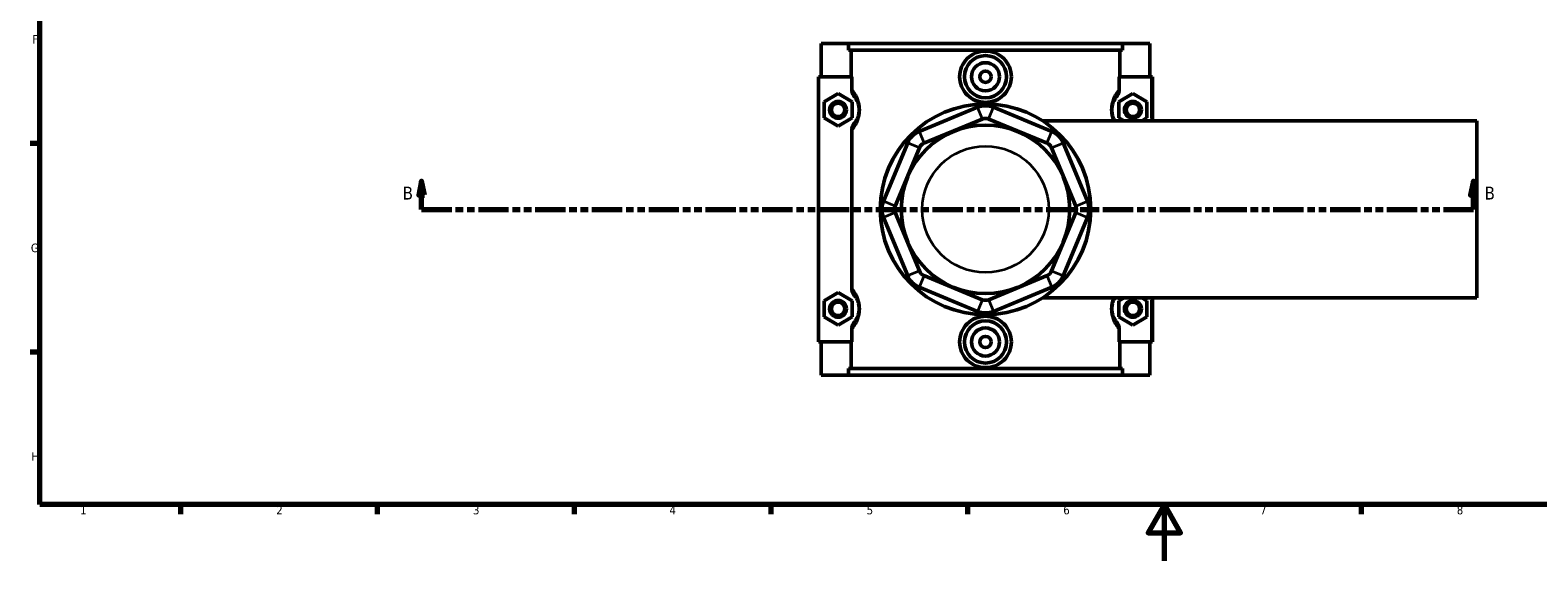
# Model space of a CAD drawing. Header units: millimetres. Extents: x 0 to 898, y -421 to 990.
# Tile 2 of 7: x 17 to 553, y 0 to 189. Entities that reach past the tile are written whole.
import ezdxf

# ---------------------------------------------------------------- set-up
doc = ezdxf.new("R2010")
doc.units = ezdxf.units.MM
doc.linetypes.add('DOUBLE_DASH_CHAIN', pattern=[1.2403, 0.6614, -0.0827, 0.1654, -0.0827, 0.1654, -0.0827])
for name, color, linetype, lineweight in [('Border (ANSI)', 7, 'Continuous', 70), ('Section Line (ANSI)', 7, 'DOUBLE_DASH_CHAIN', 70), ('Visible (ANSI)', 7, 'Continuous', 50), ('Visible Narrow (ANSI)', 7, 'Continuous', 35)]:
    doc.layers.add(name, color=color, linetype=linetype, lineweight=lineweight)
doc.styles.add('Label Text (ANSI)', font='tahoma.ttf')
doc.styles.add('Note Text (ANSI)', font='tahoma.ttf')

# ---------------------------------------------------------------- blocks, each defined once
blk = doc.blocks.new('Borders Default Border')
at = {"layer": 'Border (ANSI)'}
for p, q in [((20, 148.5), (16.55, 148.5)), ((20, 74.25), (16.55, 74.25)), ((70.08, 20), (70.08, 16.55)), ((140.17, 20), (140.17, 16.55)), ((210.25, 20), (210.25, 16.55)), ((280.33, 20), (280.33, 16.55)), ((350.42, 20), (350.42, 16.55)), ((490.58, 20), (490.58, 16.55))]:
    blk.add_line(p, q, dxfattribs=at)
at = {"layer": 'Border (ANSI)', "flags": 128}
for points in [[(20, 20), (20, 574), (821, 574), (821, 20), (20, 20)], [(420.5, 0), (420.5, 20), (414.73, 10), (426.27, 10), (420.5, 20)]]:
    blk.add_lwpolyline(points, dxfattribs=at)
at = {"layer": 'Border (ANSI)', "color": 230, "true_color": 0xff0080, "char_height": 3.05, "attachment_point": 7, "style": 'Note Text (ANSI)'}
for s, insert in [('F', (17.29, 184.1)), ('G', (16.81, 109.79)), ('H', (16.97, 35.6)), ('1', (34.35, 16.55)), ('2', (104.2, 16.55)), ('3', (174.26, 16.49)), ('4', (244.23, 16.55)), ('5', (314.48, 16.49)), ('6', (384.49, 16.49)), ('7', (454.6, 16.55)), ('8', (524.63, 16.48))]:
    blk.add_mtext(s, dxfattribs=dict(at, insert=insert))
blk = doc.blocks.new('2dTransSection0')
at = {"layer": 'Section Line (ANSI)', "linetype": 'Continuous'}
for p, q in [((155.96, 135.1), (154.96, 130.1)), ((155.96, 130.1), (155.96, 135.1)), ((156.96, 130.1), (155.96, 135.1)), ((530.55, 135.1), (529.55, 130.1)), ((530.55, 130.1), (530.55, 135.1)), ((531.55, 130.1), (530.55, 135.1)), ((154.96, 130.1), (156.96, 130.1)), ((155.96, 125.1), (155.96, 130.1)), ((529.55, 130.1), (531.55, 130.1)), ((530.55, 125.1), (530.55, 130.1)), ((155.96, 125.1), (166.58, 125.1)), ((519.94, 125.1), (530.55, 125.1))]:
    blk.add_line(p, q, dxfattribs=at)
at = {"layer": 'Section Line (ANSI)', "linetype": 'DOUBLE_DASH_CHAIN', "ltscale": 16.303146}
blk.add_line((155.96, 125.1), (530.55, 125.1), dxfattribs=at)
at = {"layer": 'Section Line (ANSI)', "linetype": 'Continuous', "flags": 128}
for points in [[(156.96, 130.1), (155.96, 135.1), (154.96, 130.1), (156.96, 130.1)], [(531.55, 130.1), (530.55, 135.1), (529.55, 130.1), (531.55, 130.1)]]:
    blk.add_lwpolyline(points, dxfattribs=at)
at = {"layer": 'Section Line (ANSI)'}
for points in [[(156.96, 130.1), (155.96, 135.1), (154.96, 130.1), (156.96, 130.1)], [(531.55, 130.1), (530.55, 135.1), (529.55, 130.1), (531.55, 130.1)]]:
    blk.add_solid(points, dxfattribs=at)
at = {"layer": 'Section Line (ANSI)', "char_height": 4.57, "attachment_point": 7, "style": 'Label Text (ANSI)'}
for insert in [(149.21, 128.6), (534.51, 128.6)]:
    blk.add_mtext('B', dxfattribs=dict(at, insert=insert))

msp = doc.modelspace()

# ---------------------------------------------------------------- linework, layer by layer
at = {"layer": 'Visible (ANSI)'}
for p, q in [((298.281, 184.101), (298.281, 172.301)), ((298.281, 184.101), (307.948, 184.101)), ((307.948, 184.101), (405.614, 184.101)), ((307.948, 181.741), (307.948, 184.101)), ((405.614, 184.101), (405.614, 181.741)), ((405.614, 184.101), (415.281, 184.101)), ((415.281, 184.101), (415.281, 172.301)), ((405.614, 181.741), (307.948, 181.741)), ((308.941, 172.301), (308.941, 181.741)), ((404.621, 172.301), (404.621, 181.741)), ((309.148, 172.301), (297.281, 172.301)), ((297.281, 172.301), (297.281, 77.901)), ((309.148, 172.301), (309.148, 167.834)), ((404.414, 167.834), (404.414, 172.301)), ((404.414, 172.301), (415.781, 172.301)), ((415.781, 172.301), (416.281, 172.301)), ((416.281, 156.601), (416.281, 172.301)), ((299.281, 163.387), (304.281, 166.274)), ((299.281, 157.614), (299.281, 163.387)), ((304.281, 166.274), (309.281, 163.387)), ((309.281, 163.387), (309.281, 157.614)), ((353.911, 161.412), (333.135, 152.806)), ((380.428, 152.806), (359.651, 161.412)), ((409.281, 166.274), (404.281, 163.387)), ((404.281, 163.387), (404.281, 157.614)), ((414.281, 163.387), (409.281, 166.274)), ((414.281, 157.614), (414.281, 163.387)), ((304.281, 154.727), (299.281, 157.614)), ((309.281, 157.614), (304.281, 154.727)), ((334.857, 148.648), (355.633, 157.254)), ((357.929, 157.254), (378.706, 148.648)), ((377.128, 156.601), (531.781, 156.601)), ((404.281, 157.614), (406.036, 156.601)), ((412.526, 156.601), (414.281, 157.614)), ((531.781, 93.601), (531.781, 156.601)), ((309.148, 153.167), (309.148, 97.034)), ((329.076, 148.747), (320.47, 127.971)), ((324.628, 126.249), (333.233, 147.025)), ((380.329, 147.025), (388.935, 126.249)), ((393.092, 127.971), (384.487, 148.747)), ((333.233, 103.176), (324.628, 123.952)), ((388.935, 123.952), (380.329, 103.176)), ((320.47, 122.23), (329.076, 101.454)), ((384.487, 101.454), (393.092, 122.23)), ((333.135, 97.395), (353.911, 88.789)), ((355.633, 92.947), (334.857, 101.553)), ((378.706, 101.553), (357.929, 92.947)), ((359.651, 88.789), (380.428, 97.395)), ((299.281, 92.587), (304.281, 95.474)), ((299.281, 86.814), (299.281, 92.587)), ((304.281, 95.474), (309.281, 92.587)), ((309.281, 92.587), (309.281, 86.814)), ((377.128, 93.601), (531.781, 93.601)), ((406.036, 93.601), (404.281, 92.587)), ((404.281, 92.587), (404.281, 86.814)), ((414.281, 92.587), (412.526, 93.601)), ((414.281, 86.814), (414.281, 92.587)), ((416.281, 77.901), (416.281, 93.601)), ((304.281, 83.927), (299.281, 86.814)), ((309.281, 86.814), (304.281, 83.927)), ((404.281, 86.814), (409.281, 83.927)), ((409.281, 83.927), (414.281, 86.814)), ((309.148, 82.367), (309.148, 77.901)), ((404.414, 77.901), (404.414, 82.367)), ((297.281, 77.901), (309.148, 77.901)), ((298.281, 77.901), (298.281, 66.101)), ((308.941, 68.461), (308.941, 77.901)), ((415.781, 77.901), (404.414, 77.901)), ((404.621, 68.461), (404.621, 77.901)), ((415.281, 77.901), (415.281, 66.101)), ((416.281, 77.901), (415.781, 77.901)), ((307.948, 66.101), (298.281, 66.101)), ((405.614, 68.461), (307.948, 68.461)), ((307.948, 66.101), (307.948, 68.461)), ((307.948, 66.101), (405.614, 66.101)), ((405.614, 68.461), (405.614, 66.101)), ((415.281, 66.101), (405.614, 66.101))]:
    msp.add_line(p, q, dxfattribs=at)
for centre, radius in [((356.781, 172.301), 7.5), ((356.781, 172.301), 5), ((356.781, 172.301), 2), ((304.281, 160.501), 3), ((304.281, 160.501), 2.4), ((356.781, 125.101), 37.5), ((409.281, 160.501), 3), ((409.281, 160.501), 2.4), ((356.781, 125.101), 30), ((304.281, 89.701), 3), ((304.281, 89.701), 2.4), ((409.281, 89.701), 3), ((409.281, 89.701), 2.4), ((356.781, 77.901), 7.5), ((356.781, 77.901), 5), ((356.781, 77.901), 2)]:
    msp.add_circle(centre, radius, dxfattribs=at)
for centre, radius, start, end in [((356.781, 154.483), 7.5, 67.5, 112.5), ((356.781, 154.483), 3, 67.5, 112.5), ((336.005, 145.877), 7.5, 112.5, 157.5), ((377.557, 145.877), 7.5, 22.5, 67.5), ((336.005, 145.877), 3, 112.5, 157.5), ((377.557, 145.877), 3, 22.5, 67.5), ((327.399, 125.101), 7.5, 157.5, 202.5), ((327.399, 125.101), 3, 157.5, 202.5), ((386.163, 125.101), 3, 337.5, 22.5), ((386.163, 125.101), 7.5, 337.5, 22.5), ((336.005, 104.324), 3, 202.5, 247.5), ((377.557, 104.324), 3, 292.5, 337.5), ((336.005, 104.324), 7.5, 202.5, 247.5), ((377.557, 104.324), 7.5, 292.5, 337.5), ((356.781, 95.718), 3, 247.5, 292.5), ((356.781, 95.718), 7.5, 247.5, 292.5)]:
    msp.add_arc(centre, radius, start, end, dxfattribs=at)
for points, knots in [([(365.999, 172.301), (365.999, 171.144), (365.764, 169.913), (364.815, 167.656), (364.102, 166.63), (362.464, 165.014), (361.43, 164.315), (359.166, 163.388), (357.936, 163.16), (355.627, 163.16), (354.396, 163.388), (352.132, 164.315), (351.098, 165.014), (349.461, 166.63), (348.747, 167.656), (347.799, 169.913), (347.564, 171.144), (347.564, 173.457), (347.799, 174.688), (348.747, 176.945), (349.461, 177.971), (351.098, 179.587), (352.132, 180.286), (354.396, 181.213), (355.627, 181.441), (357.936, 181.441), (359.166, 181.213), (361.43, 180.286), (362.464, 179.587), (364.102, 177.971), (364.815, 176.945), (365.764, 174.688), (365.999, 173.457), (365.999, 172.301)], [0, 0, 0, 0, 0.3470083, 0.3470083, 0.6940166, 0.6940166, 1.0403285, 1.0403285, 1.3866404, 1.3866404, 1.7329522, 1.7329522, 2.0792641, 2.0792641, 2.4262724, 2.4262724, 2.7732807, 2.7732807, 3.1202891, 3.1202891, 3.4672974, 3.4672974, 3.8136092, 3.8136092, 4.1599211, 4.1599211, 4.506233, 4.506233, 4.8525448, 4.8525448, 5.1995532, 5.1995532, 5.5465615, 5.5465615, 5.5465615, 5.5465615]), ([(309.148, 167.834), (309.148, 167.361), (309.235, 166.892), (309.561, 166.012), (309.795, 165.606), (310.089, 165.245)], [-0.2816649, -0.2816649, -0.2816649, -0.2816649, -0.13959104, -0.13959104, 0, 0, 0, 0]), ([(403.473, 165.245), (403.768, 165.607), (404.003, 166.014), (404.328, 166.894), (404.414, 167.362), (404.414, 167.834)], [-0.28134169, -0.28134169, -0.28134169, -0.28134169, -0.14162335, -0.14162335, 0, 0, 0, 0]), ([(310.089, 165.245), (310.186, 165.127), (310.29, 164.993), (310.562, 164.609), (310.738, 164.335), (311.053, 163.738), (311.191, 163.439), (311.432, 162.787), (311.536, 162.443), (311.679, 161.768), (311.728, 161.452), (311.772, 160.919), (311.781, 160.71), (311.781, 160.501), (311.781, 160.291), (311.772, 160.082), (311.728, 159.549), (311.679, 159.233), (311.536, 158.558), (311.432, 158.214), (311.191, 157.562), (311.053, 157.263), (310.738, 156.666), (310.562, 156.392), (310.29, 156.008), (310.186, 155.874), (310.089, 155.756)], [0.493217, 0.493217, 0.493217, 0.493217, 0.6891432, 0.6891432, 0.9778928, 0.9778928, 1.2006697, 1.2006697, 1.396602, 1.396602, 1.5473192, 1.5473192, 1.6415174, 1.6415174, 1.6415174, 1.7357156, 1.7357156, 1.8864328, 1.8864328, 2.0823651, 2.0823651, 2.305142, 2.305142, 2.5938916, 2.5938916, 2.7898178, 2.7898178, 2.7898178, 2.7898178]), ([(402.875, 156.6), (402.8, 156.724), (402.723, 156.858), (402.509, 157.263), (402.371, 157.562), (402.131, 158.214), (402.027, 158.558), (401.883, 159.233), (401.835, 159.549), (401.79, 160.082), (401.781, 160.291), (401.781, 160.501), (401.781, 160.71), (401.79, 160.919), (401.835, 161.452), (401.883, 161.768), (402.027, 162.443), (402.131, 162.787), (402.371, 163.439), (402.509, 163.738), (402.824, 164.335), (403, 164.609), (403.272, 164.993), (403.376, 165.127), (403.473, 165.245)], [0.8531994, 0.8531994, 0.8531994, 0.8531994, 0.9778921, 0.9778921, 1.2006686, 1.2006686, 1.396601, 1.396601, 1.5473181, 1.5473181, 1.6415164, 1.6415164, 1.6415164, 1.7357146, 1.7357146, 1.8864318, 1.8864318, 2.0823641, 2.0823641, 2.3051406, 2.3051406, 2.5938904, 2.5938904, 2.7898168, 2.7898168, 2.7898168, 2.7898168]), ([(310.089, 155.756), (309.794, 155.394), (309.56, 154.987), (309.234, 154.107), (309.148, 153.639), (309.148, 153.167)], [-0.28134169, -0.28134169, -0.28134169, -0.28134169, -0.14162335, -0.14162335, 0, 0, 0, 0]), ([(309.148, 97.034), (309.148, 96.561), (309.235, 96.092), (309.561, 95.212), (309.795, 94.806), (310.089, 94.445)], [-0.2816649, -0.2816649, -0.2816649, -0.2816649, -0.13959104, -0.13959104, 0, 0, 0, 0]), ([(310.089, 94.445), (310.186, 94.327), (310.29, 94.193), (310.562, 93.809), (310.738, 93.535), (311.053, 92.938), (311.191, 92.639), (311.432, 91.987), (311.536, 91.643), (311.679, 90.968), (311.728, 90.652), (311.772, 90.119), (311.781, 89.91), (311.781, 89.701), (311.781, 89.491), (311.772, 89.282), (311.728, 88.749), (311.679, 88.433), (311.536, 87.758), (311.432, 87.414), (311.191, 86.762), (311.053, 86.463), (310.738, 85.866), (310.562, 85.592), (310.29, 85.208), (310.186, 85.074), (310.089, 84.956)], [0.493217, 0.493217, 0.493217, 0.493217, 0.6891433, 0.6891433, 0.977893, 0.977893, 1.2006697, 1.2006697, 1.396602, 1.396602, 1.5473192, 1.5473192, 1.6415174, 1.6415174, 1.6415174, 1.7357156, 1.7357156, 1.8864328, 1.8864328, 2.0823651, 2.0823651, 2.3051418, 2.3051418, 2.5938915, 2.5938915, 2.7898178, 2.7898178, 2.7898178, 2.7898178]), ([(403.473, 84.956), (403.376, 85.074), (403.272, 85.208), (403, 85.592), (402.824, 85.866), (402.509, 86.463), (402.371, 86.762), (402.131, 87.414), (402.027, 87.758), (401.883, 88.433), (401.835, 88.749), (401.79, 89.282), (401.781, 89.491), (401.781, 89.701), (401.781, 89.91), (401.79, 90.119), (401.835, 90.652), (401.883, 90.968), (402.027, 91.643), (402.131, 91.987), (402.371, 92.639), (402.509, 92.938), (402.723, 93.343), (402.8, 93.477), (402.875, 93.601)], [0.4929488, 0.4929488, 0.4929488, 0.4929488, 0.6888779, 0.6888779, 0.9776284, 0.9776284, 1.2004014, 1.2004014, 1.3963337, 1.3963337, 1.5470509, 1.5470509, 1.6412491, 1.6412491, 1.6412491, 1.7354474, 1.7354474, 1.8861645, 1.8861645, 2.0820968, 2.0820968, 2.3048698, 2.3048698, 2.4295661, 2.4295661, 2.4295661, 2.4295661]), ([(365.999, 77.901), (365.999, 76.744), (365.764, 75.513), (364.815, 73.256), (364.102, 72.23), (362.464, 70.614), (361.43, 69.915), (359.166, 68.988), (357.936, 68.76), (355.627, 68.76), (354.396, 68.988), (352.132, 69.915), (351.098, 70.614), (349.461, 72.23), (348.747, 73.256), (347.799, 75.513), (347.564, 76.744), (347.564, 77.901), (347.564, 79.057), (347.799, 80.288), (348.747, 82.545), (349.461, 83.571), (351.098, 85.187), (352.132, 85.886), (354.396, 86.813), (355.627, 87.041), (357.936, 87.041), (359.166, 86.813), (361.43, 85.886), (362.464, 85.187), (364.102, 83.571), (364.815, 82.545), (365.764, 80.288), (365.999, 79.057), (365.999, 77.901)], [2.7732807, 2.7732807, 2.7732807, 2.7732807, 3.1202891, 3.1202891, 3.4672974, 3.4672974, 3.8136092, 3.8136092, 4.1599211, 4.1599211, 4.506233, 4.506233, 4.8525448, 4.8525448, 5.1995532, 5.1995532, 5.5465615, 5.5465615, 5.5465615, 5.8935698, 5.8935698, 6.2405781, 6.2405781, 6.58689, 6.58689, 6.9332019, 6.9332019, 7.2795137, 7.2795137, 7.6258256, 7.6258256, 7.9728339, 7.9728339, 8.3198422, 8.3198422, 8.3198422, 8.3198422]), ([(310.089, 84.956), (309.794, 84.594), (309.56, 84.187), (309.234, 83.307), (309.148, 82.839), (309.148, 82.367)], [-0.28134169, -0.28134169, -0.28134169, -0.28134169, -0.14162335, -0.14162335, 0, 0, 0, 0]), ([(404.414, 82.367), (404.414, 82.84), (404.328, 83.309), (404.002, 84.189), (403.767, 84.595), (403.473, 84.956)], [-0.2816649, -0.2816649, -0.2816649, -0.2816649, -0.13959104, -0.13959104, 0, 0, 0, 0])]:
    msp.add_open_spline(points, degree=3, knots=knots, dxfattribs=at)
at = {"layer": 'Visible Narrow (ANSI)'}
for p, q in [((415.781, 171.516), (415.781, 157.386)), ((355.547, 157.462), (353.997, 161.204)), ((358.015, 157.462), (359.565, 161.204)), ((333.221, 152.598), (334.771, 148.856)), ((378.792, 148.856), (380.341, 152.598)), ((333.025, 147.111), (329.284, 148.661)), ((380.537, 147.111), (384.279, 148.661)), ((324.42, 126.335), (320.678, 127.885)), ((324.42, 123.866), (320.678, 122.317)), ((389.143, 126.335), (392.885, 127.885)), ((389.143, 123.866), (392.885, 122.317)), ((333.025, 103.09), (329.284, 101.54)), ((380.537, 103.09), (384.279, 101.54)), ((334.771, 101.345), (333.221, 97.603)), ((378.792, 101.345), (380.341, 97.603)), ((355.547, 92.739), (353.997, 88.997)), ((358.015, 92.739), (359.565, 88.997)), ((415.781, 92.816), (415.781, 78.686))]:
    msp.add_line(p, q, dxfattribs=at)
msp.add_circle((356.781, 125.101), 22.5, dxfattribs=at)
for points, knots in [([(309.439, 153.491), (309.568, 153.641), (309.706, 153.808), (310.113, 154.338), (310.399, 154.749), (310.91, 155.645), (311.135, 156.093), (311.526, 157.071), (311.695, 157.587), (311.928, 158.6), (312.007, 159.073), (312.079, 159.873), (312.094, 160.187), (312.094, 160.501), (312.094, 160.815), (312.079, 161.128), (312.007, 161.928), (311.928, 162.401), (311.695, 163.414), (311.526, 163.93), (311.135, 164.908), (310.91, 165.356), (310.399, 166.252), (310.113, 166.663), (309.706, 167.193), (309.568, 167.36), (309.439, 167.511)], [-2.7512835, -2.7512835, -2.7512835, -2.7512835, -2.5938916, -2.5938916, -2.305142, -2.305142, -2.0823651, -2.0823651, -1.8864328, -1.8864328, -1.7357156, -1.7357156, -1.6415174, -1.6415174, -1.6415174, -1.5473192, -1.5473192, -1.396602, -1.396602, -1.2006697, -1.2006697, -0.9778928, -0.9778928, -0.6891432, -0.6891432, -0.5317513, -0.5317513, -0.5317513, -0.5317513]), ([(404.22, 167.621), (404.063, 167.443), (403.893, 167.24), (403.449, 166.663), (403.164, 166.252), (402.652, 165.356), (402.427, 164.908), (402.037, 163.93), (401.867, 163.414), (401.634, 162.401), (401.555, 161.928), (401.483, 161.128), (401.469, 160.815), (401.469, 160.501), (401.469, 160.187), (401.483, 159.873), (401.555, 159.073), (401.634, 158.6), (401.812, 157.827), (401.902, 157.513), (401.999, 157.218)], [-2.7908017, -2.7908017, -2.7908017, -2.7908017, -2.5938904, -2.5938904, -2.3051406, -2.3051406, -2.0823641, -2.0823641, -1.8864318, -1.8864318, -1.7357146, -1.7357146, -1.6415164, -1.6415164, -1.6415164, -1.5473181, -1.5473181, -1.396601, -1.396601, -1.2826152, -1.2826152, -1.2826152, -1.2826152]), ([(309.439, 82.691), (309.568, 82.841), (309.706, 83.008), (310.113, 83.538), (310.399, 83.949), (310.91, 84.845), (311.135, 85.293), (311.526, 86.271), (311.695, 86.787), (311.928, 87.8), (312.007, 88.273), (312.079, 89.073), (312.094, 89.387), (312.094, 89.701), (312.094, 90.015), (312.079, 90.328), (312.007, 91.128), (311.928, 91.601), (311.695, 92.614), (311.526, 93.13), (311.135, 94.108), (310.91, 94.556), (310.399, 95.452), (310.113, 95.863), (309.706, 96.393), (309.568, 96.56), (309.439, 96.711)], [-2.7512835, -2.7512835, -2.7512835, -2.7512835, -2.5938915, -2.5938915, -2.3051418, -2.3051418, -2.0823651, -2.0823651, -1.8864328, -1.8864328, -1.7357156, -1.7357156, -1.6415174, -1.6415174, -1.6415174, -1.5473192, -1.5473192, -1.396602, -1.396602, -1.2006697, -1.2006697, -0.977893, -0.977893, -0.6891433, -0.6891433, -0.5317513, -0.5317513, -0.5317513, -0.5317513]), ([(401.999, 92.983), (401.902, 92.688), (401.812, 92.374), (401.634, 91.601), (401.555, 91.128), (401.483, 90.328), (401.469, 90.015), (401.469, 89.701), (401.469, 89.387), (401.483, 89.073), (401.555, 88.273), (401.634, 87.8), (401.867, 86.787), (402.037, 86.271), (402.427, 85.293), (402.652, 84.845), (403.164, 83.949), (403.449, 83.538), (403.893, 82.961), (404.063, 82.758), (404.22, 82.58)], [-2.0001503, -2.0001503, -2.0001503, -2.0001503, -1.8861645, -1.8861645, -1.7354474, -1.7354474, -1.6412491, -1.6412491, -1.6412491, -1.5470509, -1.5470509, -1.3963337, -1.3963337, -1.2004014, -1.2004014, -0.9776284, -0.9776284, -0.6888779, -0.6888779, -0.4919639, -0.4919639, -0.4919639, -0.4919639])]:
    msp.add_open_spline(points, degree=3, knots=knots, dxfattribs=at)

# ---------------------------------------------------------------- block references
msp.add_blockref('Borders Default Border', (0, 0))
at = {"layer": 'Section Line (ANSI)'}
msp.add_blockref('2dTransSection0', (0, 0), dxfattribs=at)

doc.saveas('drawing.dxf')
